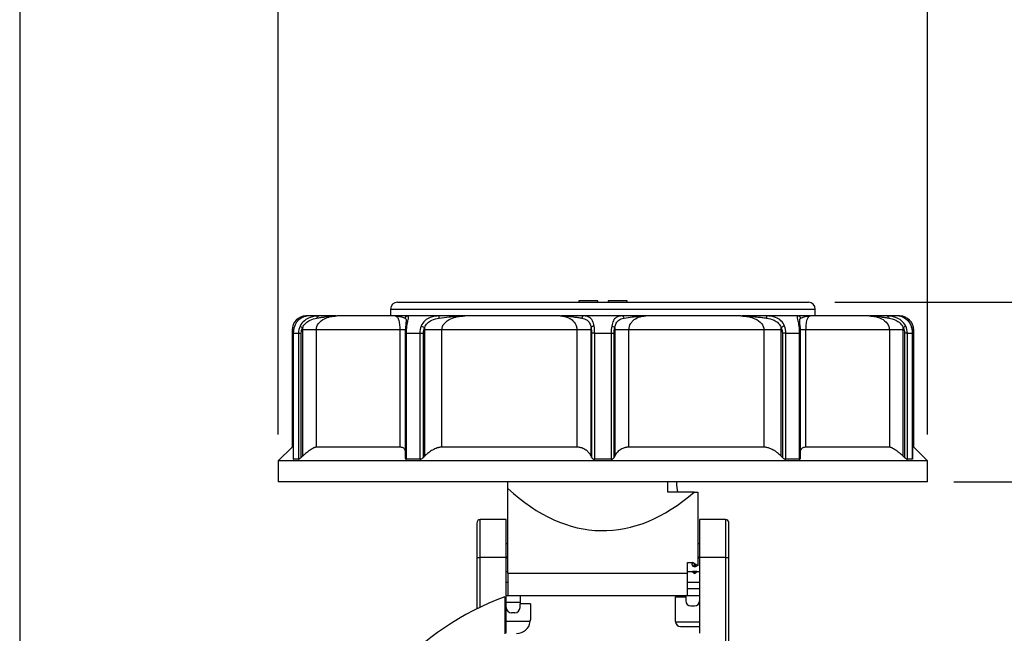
# Model space of a CAD drawing. Header units: inches. Extents: x 0 to 33, y 0 to 25.5.
# Tile 3 of 16: x 0 to 5.6, y 15.6 to 19.1. Entities that reach past the tile are written whole.
import ezdxf

# ---------------------------------------------------------------- set-up
doc = ezdxf.new("R2010")
doc.units = ezdxf.units.IN
doc.header["$LTSCALE"] = 3
doc.header["$MEASUREMENT"] = 0
doc.linetypes.add('SLD-Solid', pattern=[0])
doc.layers.add('DIMENSIONS', color=140, linetype='SLD-Solid', lineweight=25)
doc.layers.add('SLD-DEFPOINTS', color=7, linetype='Continuous')
doc.styles.add('SLDTEXTSTYLE0', font='GOTHIC.TTF', dxfattribs={"width": 0.913})
doc.dimstyles.new('SLDDIMSTYLE1', dxfattribs={"dimtxt": 0.375, "dimasz": 0.45, "dimexe": 0, "dimexo": 0.0625, "dimgap": 0.09375, "dimtad": 0, "dimtih": 1, "dimtoh": 1, "dimrnd": 1e-09, "dimzin": 4, "dimdsep": 46, "dimtxsty": 'SLDTEXTSTYLE0', "dimsah": 1, "dimcen": 0.09, "dimadec": 0, "dimazin": 1, "dimtfac": 1, "dimtofl": 0, "dimtmove": 0, "dimatfit": 3, "dimfxl": 0, "dimfrac": 2, "dimtolj": 1, "dimtzin": 12, "dimarcsym": 0})
doc.dimstyles.new('SLDDIMSTYLE2', dxfattribs={"dimtxt": 0.375, "dimasz": 0.45, "dimexe": 0, "dimexo": 0.0625, "dimgap": 0.09375, "dimtad": 0, "dimtih": 1, "dimtoh": 1, "dimrnd": 1e-09, "dimzin": 12, "dimdsep": 46, "dimtxsty": 'SLDTEXTSTYLE0', "dimsah": 1, "dimcen": 0.09, "dimadec": 0, "dimazin": 3, "dimtfac": 1, "dimtofl": 0, "dimtmove": 0, "dimatfit": 3, "dimfxl": 0, "dimfrac": 2, "dimtolj": 1, "dimtzin": 12, "dimarcsym": 0})

# ---------------------------------------------------------------- blocks, each defined once
blk = doc.blocks.new('Block2')
at = {"color": 7, "linetype": 'SLD-Solid', "lineweight": 18}
blk.add_line((0.0003, 0.0003), (0.0003, 25.5003), dxfattribs=at)
blk = doc.blocks.new('_D_1')
at = {"layer": 'DIMENSIONS'}
for p, q in [((1.4743, 16.7283), (1.4743, 20.9521)), ((5.175, 16.7283), (5.175, 20.9521)), ((1.4743, 20.5771), (2.4809, 20.5771)), ((2.8398, 20.5771), (2.7255, 20.5771)), ((2.7255, 20.5771), (2.7255, 19.9818)), ((3.8095, 20.5771), (3.9238, 20.5771)), ((3.9238, 20.5771), (3.9238, 19.9818)), ((5.175, 20.5771), (4.1684, 20.5771)), ((2.7255, 19.9818), (2.8398, 19.9818)), ((3.9238, 19.9818), (3.8095, 19.9818))]:
    blk.add_line(p, q, dxfattribs=at)
for points in [[(1.4743, 20.5771), (1.9243, 20.4871), (1.9243, 20.6671)], [(5.175, 20.5771), (4.725, 20.6671), (4.725, 20.4871)]]:
    blk.add_solid(points, dxfattribs=at)
at = {"layer": 'DIMENSIONS', "char_height": 0.375, "attachment_point": 1, "style": 'SLDTEXTSTYLE0'}
for s, insert in [('%%c', (2.557, 21.1322)), ('3.70', (3.1225, 21.1322)), ('94.0', (2.8398, 20.4608))]:
    blk.add_mtext(s, dxfattribs=dict(at, insert=insert))
blk = doc.blocks.new('_D_2')
at = {"layer": 'DIMENSIONS'}
for p, q in [((7.2793, 18.385), (6.5293, 18.385)), ((6.5293, 18.385), (6.5293, 17.4838)), ((7.8747, 18.3821), (7.7605, 18.3821)), ((7.7605, 18.3821), (7.7605, 17.7868)), ((8.8445, 18.3821), (8.9588, 18.3821)), ((8.9588, 18.3821), (8.9588, 17.7868)), ((7.7605, 17.7868), (7.8747, 17.7868)), ((8.9588, 17.7868), (8.8445, 17.7868)), ((4.6459, 17.4838), (6.9043, 17.4838)), ((6.5293, 17.4838), (6.5293, 16.4602)), ((5.325, 16.4602), (6.9043, 16.4602))]:
    blk.add_line(p, q, dxfattribs=at)
for points in [[(6.5293, 17.4838), (6.4393, 17.0338), (6.6193, 17.0338)], [(6.5293, 16.4602), (6.6193, 16.9102), (6.4393, 16.9102)]]:
    blk.add_solid(points, dxfattribs=at)
at = {"layer": 'DIMENSIONS', "char_height": 0.375, "attachment_point": 1, "style": 'SLDTEXTSTYLE0'}
for s, insert in [('1.02', (7.8747, 18.9373)), ('26.0', (7.8747, 18.2658))]:
    blk.add_mtext(s, dxfattribs=dict(at, insert=insert))

msp = doc.modelspace()

# ---------------------------------------------------------------- linework, layer by layer
at = {"color": 7, "linetype": 'SLD-Solid'}
msp.add_line((0.0003, 25.5003), (0.0003, 0.0003), dxfattribs=at)
for p, q in [((2.1534, 17.4838), (3.3246, 17.4838)), ((3.1869, 17.4917), (3.1869, 17.4838)), ((3.2951, 17.4917), (3.1869, 17.4917)), ((3.2951, 17.4838), (3.2951, 17.4917)), ((3.3246, 17.4838), (4.4959, 17.4838)), ((3.3542, 17.4917), (3.3542, 17.4838)), ((3.4624, 17.4917), (3.3542, 17.4917)), ((3.4624, 17.4838), (3.4624, 17.4917)), ((1.637, 17.4051), (1.6317, 17.4043)), ((1.637, 17.4051), (1.6317, 17.4051)), ((1.7052, 17.4051), (1.637, 17.4051)), ((2.1423, 17.4051), (1.8069, 17.4051)), ((2.114, 17.4445), (2.114, 17.4051)), ((2.114, 17.4445), (3.3246, 17.4445)), ((2.1423, 17.4051), (2.148, 17.4021)), ((2.1545, 17.4051), (2.1473, 17.4038)), ((2.3921, 17.4051), (2.2134, 17.4051)), ((3.0803, 17.4051), (2.5377, 17.4051)), ((3.4351, 17.4051), (3.2142, 17.4051)), ((3.3246, 17.4445), (4.5353, 17.4445)), ((4.1116, 17.4051), (3.569, 17.4051)), ((4.4359, 17.4051), (4.2572, 17.4051)), ((4.8423, 17.4051), (4.507, 17.4051)), ((4.5353, 17.4051), (4.5353, 17.4445)), ((5.0123, 17.4051), (4.944, 17.4051)), ((5.0176, 17.4051), (5.0123, 17.4051)), ((4.4473, 17.3667), (4.4466, 17.3726)), ((1.553, 17.3263), (1.553, 16.6571)), ((1.5655, 17.3263), (1.553, 17.3263)), ((1.5595, 17.3067), (1.5595, 16.5881)), ((1.5603, 17.3067), (1.5892, 17.3067)), ((1.5603, 16.5882), (1.5603, 17.3067)), ((1.5892, 17.3067), (1.5892, 16.5882)), ((1.6054, 16.599), (1.6054, 17.3067)), ((1.6127, 17.3263), (1.6127, 16.6055)), ((2.167, 17.3263), (1.6914, 17.3263)), ((1.6914, 16.6571), (1.6914, 17.3263)), ((2.167, 17.3263), (2.167, 16.6571)), ((2.1975, 17.3067), (2.1975, 16.5959)), ((2.2052, 17.3067), (2.281, 17.3067)), ((2.2052, 16.5882), (2.2052, 17.3067)), ((2.281, 17.3067), (2.281, 16.5882)), ((2.3018, 16.599), (2.3018, 17.3067)), ((2.3082, 17.3263), (2.3082, 16.6055)), ((3.1764, 17.3263), (2.4069, 17.3263)), ((2.4069, 16.6571), (2.4069, 17.3263)), ((3.1764, 17.3263), (3.1764, 16.6571)), ((3.2573, 16.6055), (3.2573, 17.3263)), ((3.2605, 17.3067), (3.2605, 16.599)), ((3.2778, 16.5882), (3.2778, 17.3067)), ((3.2778, 17.3067), (3.3715, 17.3067)), ((3.3715, 17.3067), (3.3715, 16.5882)), ((3.3888, 16.599), (3.3888, 17.3067)), ((3.3919, 17.3263), (3.3919, 16.6055)), ((3.4729, 16.6571), (3.4729, 17.3263)), ((4.2424, 17.3263), (3.4729, 17.3263)), ((4.2424, 17.3263), (4.2424, 16.6571)), ((4.3411, 16.6055), (4.3411, 17.3263)), ((4.3475, 17.3067), (4.3475, 16.599)), ((4.3682, 17.3067), (4.444, 17.3067)), ((4.3682, 16.5882), (4.3682, 17.3067)), ((4.444, 17.3067), (4.444, 16.5882)), ((4.4518, 16.5959), (4.4518, 17.3067)), ((4.4823, 16.6571), (4.4823, 17.3263)), ((4.9579, 17.3263), (4.4823, 17.3263)), ((4.9579, 17.3263), (4.9579, 16.6571)), ((5.0366, 16.6055), (5.0366, 17.3263)), ((5.0439, 17.3067), (5.0439, 16.599)), ((5.0601, 17.3067), (5.089, 17.3067)), ((5.0601, 16.5882), (5.0601, 17.3067)), ((5.0963, 17.3263), (5.0856, 17.3263)), ((5.089, 17.3067), (5.089, 16.5882)), ((5.0898, 16.5881), (5.0898, 17.3067)), ((5.0963, 16.6571), (5.0963, 17.3263)), ((1.553, 16.6571), (1.4743, 16.5783)), ((1.5595, 16.6571), (1.553, 16.6571)), ((2.167, 16.6571), (1.6914, 16.6571)), ((3.1764, 16.6571), (2.4069, 16.6571)), ((4.2424, 16.6571), (3.4729, 16.6571)), ((4.9579, 16.6571), (4.4823, 16.6571)), ((5.0963, 16.6571), (5.0898, 16.6571)), ((5.175, 16.5783), (5.0963, 16.6571)), ((1.4743, 16.5783), (1.4743, 16.4602)), ((5.175, 16.5783), (1.4743, 16.5783)), ((1.5892, 16.5882), (1.5603, 16.5882)), ((2.281, 16.5882), (2.2052, 16.5882)), ((3.3715, 16.5882), (3.2778, 16.5882)), ((4.444, 16.5882), (4.3682, 16.5882)), ((5.089, 16.5882), (5.0601, 16.5882)), ((5.175, 16.4602), (5.175, 16.5783)), ((5.175, 16.4602), (1.4743, 16.4602)), ((2.7833, 16.4208), (2.7833, 16.4602)), ((3.694, 16.4011), (3.694, 16.4602)), ((3.745, 16.4602), (3.745, 16.4405)), ((2.7833, 15.9392), (2.7833, 16.4208)), ((3.8441, 16.4011), (3.694, 16.4011)), ((3.745, 16.4405), (3.7502, 16.4011)), ((3.8441, 16.4011), (3.866, 16.4011)), ((3.866, 16.4011), (3.866, 15.9796)), ((2.6061, 16.224), (2.6061, 16.0271)), ((2.7735, 16.2437), (2.6258, 16.2437)), ((2.6258, 16.0271), (2.6258, 16.2437)), ((2.7735, 16.0271), (2.7735, 16.2437)), ((4.0235, 16.2437), (3.8758, 16.2437)), ((3.8758, 16.2437), (3.8758, 16.0271)), ((4.0235, 16.2437), (4.0235, 16.0271)), ((4.0432, 16.0271), (4.0432, 16.224)), ((2.7833, 16.1059), (2.7735, 16.1059)), ((3.8758, 16.1059), (3.866, 16.1059)), ((2.6061, 16.0271), (2.6258, 16.0271)), ((2.6061, 16.0271), (2.6061, 15.7348)), ((2.7735, 16.0271), (2.6258, 16.0271)), ((2.6258, 15.7445), (2.6258, 16.0271)), ((2.7735, 16.0311), (2.7833, 16.0311)), ((2.7735, 15.5953), (2.7735, 16.0271)), ((2.7833, 16.0232), (2.7735, 16.0232)), ((3.8069, 15.999), (3.8345, 15.999)), ((3.8069, 15.9392), (3.8069, 15.999)), ((3.866, 15.9796), (3.8345, 15.999)), ((3.866, 16.0311), (3.8758, 16.0311)), ((3.8758, 16.0232), (3.866, 16.0232)), ((4.0235, 16.0271), (3.8758, 16.0271)), ((3.8758, 16.0271), (3.8758, 15.5953)), ((4.0235, 16.0271), (4.0432, 16.0271)), ((4.0235, 16.0271), (4.0235, 15.5223)), ((4.0432, 15.5108), (4.0432, 16.0271)), ((2.7735, 15.9484), (2.7833, 15.9484)), ((3.8069, 15.9484), (3.834, 15.9484)), ((3.8339, 15.9484), (3.8428, 15.9395)), ((3.848, 15.9395), (3.8428, 15.9395)), ((3.848, 15.9819), (3.848, 15.9788)), ((3.848, 15.9788), (3.848, 15.9749)), ((3.8533, 15.9395), (3.848, 15.9395)), ((3.8533, 15.9395), (3.8621, 15.9484)), ((3.8621, 15.9484), (3.8758, 15.9484)), ((2.7735, 15.8874), (2.7833, 15.8874)), ((2.7833, 15.9392), (3.8069, 15.9392)), ((2.7833, 15.9392), (2.7833, 15.8106)), ((3.8069, 15.8106), (3.8069, 15.9392)), ((3.8069, 15.8874), (3.8758, 15.8874)), ((3.8069, 15.85), (3.8758, 15.85)), ((2.7652, 15.8037), (2.7652, 15.5917)), ((2.7735, 15.8106), (2.7833, 15.8106)), ((2.8522, 15.7712), (2.7735, 15.7712)), ((2.7833, 15.8106), (3.8069, 15.8106)), ((2.8522, 15.8106), (2.8522, 15.7634)), ((3.738, 15.663), (3.738, 15.8027)), ((3.738, 15.8027), (3.7971, 15.8027)), ((3.7971, 15.8027), (3.7971, 15.8106)), ((3.7971, 15.8027), (3.7971, 15.7811)), ((3.8069, 15.8106), (3.8758, 15.8106)), ((2.8522, 15.7417), (2.8522, 15.7634)), ((2.9113, 15.7634), (2.8522, 15.7634)), ((2.9113, 15.7634), (2.9113, 15.6728)), ((3.8266, 15.7515), (3.8463, 15.7515)), ((2.9105, 15.662), (2.7735, 15.662)), ((2.8227, 15.7122), (2.803, 15.7122)), ((3.7381, 15.6613), (3.8758, 15.6613)), ((3.7676, 15.6334), (3.8758, 15.6334))]:
    msp.add_line(p, q)
at = {"flags": 128}
for points in [[(3.848, 15.9878), (3.846, 15.9875), (3.8443, 15.9865), (3.8432, 15.985), (3.8428, 15.9833), (3.8432, 15.9816), (3.8443, 15.9801), (3.846, 15.9791), (3.848, 15.9788)], [(3.848, 15.9788), (3.85, 15.9791), (3.8517, 15.9801), (3.8529, 15.9816), (3.8533, 15.9833), (3.8529, 15.985), (3.8517, 15.9865), (3.85, 15.9875), (3.848, 15.9878)]]:
    msp.add_lwpolyline(points, dxfattribs=at)
for centre, radius, start, end in [((2.1534, 17.4445), 0.0394, 90, 180), ((4.4959, 17.4445), 0.0394, 0, 90), ((1.6317, 17.3263), 0.0787, 90, 180), ((5.0176, 17.3263), 0.0787, 0, 90), ((2.6258, 16.224), 0.0197, 90, 180), ((4.0235, 16.224), 0.0197, 0, 90), ((3.8498, 15.9464), 0.00984, 225, 259.8721), ((3.8463, 15.9464), 0.00984, 280.1279, 315), ((3.3246, 14.2949), 1.6093, 110.3434, 220.0298), ((3.8266, 15.7811), 0.0295, 180, 270), ((3.8463, 15.7811), 0.0295, 270, 0), ((2.803, 15.7417), 0.0295, 180, 270), ((2.8227, 15.7417), 0.0295, 270, 0), ((2.8325, 15.6728), 0.0787, 270, 352.1311), ((2.8325, 15.6728), 0.0787, 352.1311, 0), ((3.7676, 15.663), 0.0295, 180, 183.2764), ((3.7676, 15.663), 0.0295, 183.2764, 270)]:
    msp.add_arc(centre, radius, start, end)
msp.add_ellipse((3.3246, 19.3943), major_axis=(0, 3.2136), ratio=0.4441, start_param=2.752542, end_param=3.514162)
for points, knots in [([(1.5677, 17.3474), (1.5724, 17.3594), (1.5855, 17.3807), (1.6136, 17.4022), (1.6301, 17.4051), (1.637, 17.4051)], [-0.287367, -0.287367, -0.287367, -0.287367, -0.2052621, -0.1231573, 0, 0, 0, 0]), ([(1.7052, 17.4051), (1.6903, 17.4051), (1.6615, 17.4022), (1.6217, 17.3806), (1.6046, 17.3594), (1.5988, 17.3474)], [0, 0, 0, 0, 0.123063, 0.205105, 0.287147, 0.287147, 0.287147, 0.287147]), ([(1.6914, 17.3263), (1.6914, 17.3391), (1.7006, 17.3647), (1.7413, 17.3968), (1.782, 17.4051), (1.8069, 17.4051)], [-3.8643299, -3.8643299, -3.8643299, -3.8643299, -3.6454675, -3.4266052, -3.0983116, -3.0983116, -3.0983116, -3.0983116]), ([(1.6944, 17.3931), (1.702, 17.3942), (1.7169, 17.3967), (1.7541, 17.4027), (1.784, 17.4051), (1.8066, 17.4051), (1.8068, 17.4051), (1.8069, 17.4051)], [-0.0016885, -0.0016885, -0.0016885, -0.0016885, 0.0733065, 0.1483014, 0.3732861, 0.3732861, 0.3749746, 0.3749746, 0.3749746, 0.3749746]), ([(1.6944, 17.3931), (1.6952, 17.3961), (1.6981, 17.4024), (1.7026, 17.4051), (1.7052, 17.4051)], [0, 0, 0, 0, 0.428571, 1, 1, 1, 1]), ([(1.803, 17.4051), (1.7869, 17.4051), (1.7572, 17.4051), (1.7216, 17.4051), (1.7052, 17.4051)], [0, 0, 0, 0, 0.54134, 1, 1, 1, 1]), ([(2.1423, 17.4051), (2.1424, 17.4051), (2.1425, 17.4051), (2.1504, 17.4051), (2.1624, 17.4039), (2.1813, 17.3993), (2.1913, 17.3954), (2.1962, 17.3931)], [-0.3766637, -0.3766637, -0.3766637, -0.3766637, -0.3749763, -0.3749763, -0.2249858, -0.1499905, 0, 0, 0, 0]), ([(2.2134, 17.4051), (2.2054, 17.4051), (2.1938, 17.4051), (2.1688, 17.4051), (2.1554, 17.4051), (2.1423, 17.4051)], [0, 0, 0, 0, 0.5, 0.5, 1, 1, 1, 1]), ([(2.148, 17.4021), (2.1493, 17.4016), (2.1536, 17.4), (2.1586, 17.3893), (2.1629, 17.3735), (2.1652, 17.3594), (2.1667, 17.3435), (2.1669, 17.3319), (2.167, 17.3263)], [0, 0, 0, 0, 0.142833, 0.466504, 0.616308, 0.751941, 0.88009, 1, 1, 1, 1]), ([(2.2134, 17.4051), (2.2102, 17.4051), (2.203, 17.4031), (2.1978, 17.3971), (2.1962, 17.3931)], [0, 0, 0, 0, 0.428571, 1, 1, 1, 1]), ([(2.2078, 17.3474), (2.2094, 17.3594), (2.2136, 17.3807), (2.2191, 17.4022), (2.2172, 17.4051), (2.2134, 17.4051)], [-0.2873707, -0.2873707, -0.2873707, -0.2873707, -0.2052648, -0.1231589, 0, 0, 0, 0]), ([(2.3921, 17.4051), (2.3748, 17.4051), (2.3447, 17.4022), (2.3084, 17.3806), (2.2939, 17.3594), (2.289, 17.3474)], [0, 0, 0, 0, 0.123063, 0.205105, 0.287147, 0.287147, 0.287147, 0.287147]), ([(2.3918, 17.3931), (2.3919, 17.3961), (2.3919, 17.4024), (2.392, 17.4051), (2.3921, 17.4051)], [0, 0, 0, 0, 0.428571, 1, 1, 1, 1]), ([(2.3918, 17.3931), (2.41, 17.3954), (2.4383, 17.3993), (2.4874, 17.4039), (2.5171, 17.4051), (2.5372, 17.4051), (2.5374, 17.4051), (2.5377, 17.4051)], [-0.0016883, -0.0016883, -0.0016883, -0.0016883, 0.1483016, 0.2232966, 0.3732865, 0.3732865, 0.3749748, 0.3749748, 0.3749748, 0.3749748]), ([(2.5377, 17.4051), (2.5137, 17.4051), (2.4898, 17.4051), (2.4413, 17.4051), (2.4168, 17.4051), (2.3921, 17.4051)], [0, 0, 0, 0, 0.5, 0.5, 1, 1, 1, 1]), ([(2.4069, 17.3263), (2.4069, 17.3391), (2.4171, 17.3647), (2.4629, 17.3968), (2.5091, 17.4051), (2.5377, 17.4051)], [-3.8643166, -3.8643166, -3.8643166, -3.8643166, -3.6454557, -3.4265947, -3.0983033, -3.0983033, -3.0983033, -3.0983033]), ([(3.0803, 17.4051), (3.098, 17.4051), (3.1254, 17.3996), (3.1582, 17.3774), (3.1737, 17.3521), (3.1764, 17.3327), (3.1764, 17.3263)], [0, 0, 0, 0, 0.2735738, 0.4377181, 0.6565771, 0.7660066, 0.7660066, 0.7660066, 0.7660066]), ([(3.0803, 17.4051), (3.0805, 17.4051), (3.0807, 17.4051), (3.1065, 17.4051), (3.1412, 17.4027), (3.1817, 17.3967), (3.1966, 17.3942), (3.2037, 17.3931)], [-0.3766634, -0.3766634, -0.3766634, -0.3766634, -0.3749755, -0.3749755, -0.1499902, -0.0749951, 0, 0, 0, 0]), ([(3.2142, 17.4051), (3.1901, 17.4051), (3.1484, 17.4051), (3.1037, 17.4051), (3.0849, 17.4051)], [0, 0, 0, 0, 0.579214, 1, 1, 1, 1]), ([(3.2142, 17.4051), (3.2123, 17.4051), (3.2079, 17.4031), (3.2047, 17.3971), (3.2037, 17.3931)], [0, 0, 0, 0, 0.428571, 1, 1, 1, 1]), ([(3.2745, 17.3474), (3.2724, 17.3594), (3.266, 17.3807), (3.2469, 17.4022), (3.2273, 17.4051), (3.2142, 17.4051)], [-0.2873707, -0.2873707, -0.2873707, -0.2873707, -0.2052648, -0.1231589, 0, 0, 0, 0]), ([(3.4351, 17.4051), (3.422, 17.4051), (3.4023, 17.4022), (3.3833, 17.3806), (3.3769, 17.3594), (3.3748, 17.3474)], [0, 0, 0, 0, 0.123063, 0.205105, 0.287147, 0.287147, 0.287147, 0.287147]), ([(3.4456, 17.3931), (3.4448, 17.3961), (3.4421, 17.4024), (3.4376, 17.4051), (3.4351, 17.4051)], [0, 0, 0, 0, 0.428571, 1, 1, 1, 1]), ([(3.569, 17.4051), (3.546, 17.4051), (3.523, 17.4051), (3.4776, 17.4051), (3.4553, 17.4051), (3.4351, 17.4051)], [0, 0, 0, 0, 0.5, 0.5, 1, 1, 1, 1]), ([(3.4456, 17.3931), (3.4598, 17.3954), (3.4835, 17.3993), (3.5255, 17.4039), (3.5513, 17.4051), (3.5686, 17.4051), (3.5688, 17.4051), (3.569, 17.4051)], [-0.0016885, -0.0016885, -0.0016885, -0.0016885, 0.1483014, 0.2232963, 0.3732861, 0.3732861, 0.3749746, 0.3749746, 0.3749746, 0.3749746]), ([(3.4729, 17.3263), (3.4729, 17.3391), (3.4784, 17.3582), (3.5068, 17.3937), (3.5407, 17.4051), (3.569, 17.4051)], [-3.8643301, -3.8643301, -3.8643301, -3.8643301, -3.6454677, -3.5360365, -3.0983117, -3.0983117, -3.0983117, -3.0983117]), ([(4.1116, 17.4051), (4.1402, 17.4051), (4.1864, 17.3968), (4.2322, 17.3647), (4.2424, 17.3391), (4.2424, 17.3263)], [0, 0, 0, 0, 0.3282878, 0.5471463, 0.7660048, 0.7660048, 0.7660048, 0.7660048]), ([(4.1116, 17.4051), (4.1119, 17.4051), (4.1121, 17.4051), (4.142, 17.4051), (4.1819, 17.4027), (4.2299, 17.3967), (4.2484, 17.3942), (4.2574, 17.3931)], [-0.3766641, -0.3766641, -0.3766641, -0.3766641, -0.3749772, -0.3749772, -0.1499909, -0.0749954, 0, 0, 0, 0]), ([(4.2572, 17.4051), (4.2297, 17.4051), (4.1823, 17.4051), (4.1362, 17.4051), (4.1169, 17.4051)], [0, 0, 0, 0, 0.581116, 1, 1, 1, 1]), ([(4.3603, 17.3474), (4.3554, 17.3594), (4.3409, 17.3807), (4.3044, 17.4022), (4.2745, 17.4051), (4.2572, 17.4051)], [-0.2873707, -0.2873707, -0.2873707, -0.2873707, -0.2052648, -0.1231589, 0, 0, 0, 0]), ([(4.2572, 17.4051), (4.2573, 17.4051), (4.2574, 17.4031), (4.2574, 17.3971), (4.2574, 17.3931)], [0, 0, 0, 0, 0.428571, 1, 1, 1, 1]), ([(4.4359, 17.4051), (4.4321, 17.4051), (4.4302, 17.4022), (4.4358, 17.3806), (4.4399, 17.3594), (4.4415, 17.3474)], [0, 0, 0, 0, 0.123063, 0.205105, 0.287147, 0.287147, 0.287147, 0.287147]), ([(4.4531, 17.3931), (4.4519, 17.3961), (4.4473, 17.4024), (4.4401, 17.4051), (4.4359, 17.4051)], [0, 0, 0, 0, 0.428571, 1, 1, 1, 1]), ([(4.507, 17.4051), (4.4938, 17.4051), (4.4804, 17.4051), (4.4555, 17.4051), (4.4438, 17.4051), (4.4359, 17.4051)], [0, 0, 0, 0, 0.5, 0.5, 1, 1, 1, 1]), ([(4.4531, 17.3931), (4.4555, 17.3942), (4.4613, 17.3967), (4.4788, 17.4027), (4.4949, 17.4051), (4.5068, 17.4051), (4.5069, 17.4051), (4.507, 17.4051)], [-0.0016883, -0.0016883, -0.0016883, -0.0016883, 0.0733066, 0.1483016, 0.3732864, 0.3732864, 0.3749748, 0.3749748, 0.3749748, 0.3749748]), ([(4.4823, 17.3263), (4.4823, 17.3391), (4.484, 17.3647), (4.4922, 17.3968), (4.5012, 17.4051), (4.507, 17.4051)], [-3.8643172, -3.8643172, -3.8643172, -3.8643172, -3.6454562, -3.4265951, -3.0983036, -3.0983036, -3.0983036, -3.0983036]), ([(4.8423, 17.4051), (4.8673, 17.4051), (4.908, 17.3968), (4.9487, 17.3647), (4.9579, 17.3391), (4.9579, 17.3263)], [0, 0, 0, 0, 0.328289, 0.5471483, 0.7660077, 0.7660077, 0.7660077, 0.7660077]), ([(4.8423, 17.4051), (4.8425, 17.4051), (4.8427, 17.4051), (4.8653, 17.4051), (4.8952, 17.4027), (4.9324, 17.3967), (4.9473, 17.3942), (4.9549, 17.3931)], [-0.3766634, -0.3766634, -0.3766634, -0.3766634, -0.3749754, -0.3749754, -0.1499901, -0.0749951, 0, 0, 0, 0]), ([(4.944, 17.4051), (4.9236, 17.4051), (4.8885, 17.4051), (4.8587, 17.4051), (4.8463, 17.4051)], [0, 0, 0, 0, 0.583802, 1, 1, 1, 1]), ([(4.944, 17.4051), (4.946, 17.4051), (4.9506, 17.4031), (4.9539, 17.3971), (4.9549, 17.3931)], [0, 0, 0, 0, 0.428571, 1, 1, 1, 1]), ([(5.0505, 17.3474), (5.0447, 17.3594), (5.0275, 17.3807), (4.9877, 17.4022), (4.959, 17.4051), (4.944, 17.4051)], [-0.2873707, -0.2873707, -0.2873707, -0.2873707, -0.2052648, -0.1231589, 0, 0, 0, 0]), ([(5.0123, 17.4051), (5.0215, 17.4051), (5.0478, 17.3993), (5.0746, 17.3654), (5.0816, 17.3474)], [0, 0, 0, 0, 0.164084, 0.287147, 0.287147, 0.287147, 0.287147]), ([(1.5664, 17.3453), (1.5644, 17.3391), (1.5605, 17.3267), (1.5599, 17.3133), (1.5596, 17.3067)], [0, 0, 0, 0, 0.499917, 1, 1, 1, 1]), ([(1.5677, 17.3474), (1.5671, 17.347), (1.5663, 17.3465), (1.5665, 17.3455), (1.5666, 17.3452)], [0, 0, 0, 0, 0.688309, 1, 1, 1, 1]), ([(1.5988, 17.3474), (1.5998, 17.3466), (1.6039, 17.3442), (1.6104, 17.3408), (1.6132, 17.3393)], [0, 0, 0, 0, 0.571429, 1, 1, 1, 1]), ([(1.6132, 17.3393), (1.6174, 17.3489), (1.6297, 17.3663), (1.6594, 17.3859), (1.682, 17.3912), (1.6944, 17.3931)], [0, 0, 0, 0, 0.082042, 0.164084, 0.287147, 0.287147, 0.287147, 0.287147]), ([(2.1962, 17.3931), (2.1981, 17.3917), (2.2021, 17.3889), (2.2034, 17.3808), (2.2024, 17.371), (2.202, 17.367)], [0, 0, 0, 0, 0.367602, 0.737254, 1, 1, 1, 1]), ([(2.1996, 17.3427), (2.1991, 17.3369), (2.1981, 17.3254), (2.1979, 17.3129), (2.1979, 17.3067)], [0, 0, 0, 0, 0.500073, 1, 1, 1, 1]), ([(2.2027, 17.3726), (2.2023, 17.369), (2.2014, 17.3615), (2.2002, 17.3491), (2.1996, 17.3427)], [0, 0, 0, 0, 0.482846, 1, 1, 1, 1]), ([(2.2078, 17.3474), (2.2063, 17.347), (2.2034, 17.3462), (2.2007, 17.3445), (2.2, 17.3432), (2.1998, 17.3426)], [0, 0, 0, 0, 0.37828, 0.756214, 1, 1, 1, 1]), ([(2.289, 17.3474), (2.2923, 17.3466), (2.2993, 17.3442), (2.3061, 17.3408), (2.3087, 17.3393)], [0, 0, 0, 0, 0.571429, 1, 1, 1, 1]), ([(2.3087, 17.3393), (2.3124, 17.3489), (2.3234, 17.3663), (2.3521, 17.3859), (2.377, 17.3912), (2.3918, 17.3931)], [0, 0, 0, 0, 0.082042, 0.164084, 0.287147, 0.287147, 0.287147, 0.287147]), ([(3.2037, 17.3931), (3.2154, 17.3912), (3.2329, 17.3859), (3.2497, 17.3664), (3.2553, 17.3489), (3.2571, 17.3393)], [-0.2873707, -0.2873707, -0.2873707, -0.2873707, -0.1642118, -0.0821059, 0, 0, 0, 0]), ([(3.2745, 17.3474), (3.2713, 17.3468), (3.2639, 17.3447), (3.2587, 17.3412), (3.2571, 17.3393)], [0, 0, 0, 0, 0.428571, 1, 1, 1, 1]), ([(3.3748, 17.3474), (3.3791, 17.3466), (3.3864, 17.3442), (3.391, 17.3408), (3.3922, 17.3393)], [0, 0, 0, 0, 0.571429, 1, 1, 1, 1]), ([(3.3922, 17.3393), (3.394, 17.3489), (3.3995, 17.3663), (3.4163, 17.3859), (3.4339, 17.3912), (3.4456, 17.3931)], [0, 0, 0, 0, 0.082042, 0.164084, 0.287147, 0.287147, 0.287147, 0.287147]), ([(4.2574, 17.3931), (4.2723, 17.3912), (4.297, 17.3859), (4.3258, 17.3664), (4.3369, 17.3489), (4.3406, 17.3393)], [-0.2873707, -0.2873707, -0.2873707, -0.2873707, -0.1642118, -0.0821059, 0, 0, 0, 0]), ([(4.3603, 17.3474), (4.3578, 17.3468), (4.3511, 17.3447), (4.344, 17.3412), (4.3406, 17.3393)], [0, 0, 0, 0, 0.428571, 1, 1, 1, 1]), ([(4.4415, 17.3474), (4.4451, 17.3466), (4.4499, 17.3442), (4.4504, 17.3408), (4.4499, 17.3393)], [0, 0, 0, 0, 0.571429, 1, 1, 1, 1]), ([(4.4473, 17.3669), (4.4467, 17.3712), (4.446, 17.3774), (4.4467, 17.3803), (4.4469, 17.3812)], [0, 0, 0, 0, 0.7011831, 1, 1, 1, 1]), ([(4.4497, 17.3427), (4.4491, 17.3491), (4.4479, 17.3615), (4.447, 17.369), (4.4466, 17.3726)], [0, 0, 0, 0, 0.517137, 1, 1, 1, 1]), ([(4.4469, 17.3812), (4.4471, 17.3837), (4.4475, 17.3898), (4.451, 17.3919), (4.4531, 17.3931)], [0, 0, 0, 0, 0.412627, 1, 1, 1, 1]), ([(4.4514, 17.3067), (4.4514, 17.3129), (4.4512, 17.3254), (4.4502, 17.3369), (4.4497, 17.3427)], [0, 0, 0, 0, 0.4999265, 1, 1, 1, 1]), ([(4.9549, 17.3931), (4.9673, 17.3912), (4.9898, 17.3859), (5.0195, 17.3664), (5.0319, 17.3489), (5.0361, 17.3393)], [-0.2873707, -0.2873707, -0.2873707, -0.2873707, -0.1642118, -0.0821059, 0, 0, 0, 0]), ([(5.0505, 17.3474), (5.0497, 17.3468), (5.0462, 17.3447), (5.0399, 17.3412), (5.0361, 17.3393)], [0, 0, 0, 0, 0.428571, 1, 1, 1, 1]), ([(5.0816, 17.3474), (5.0822, 17.347), (5.083, 17.3465), (5.0828, 17.3455), (5.0827, 17.3452)], [0, 0, 0, 0, 0.688059, 1, 1, 1, 1]), ([(5.0897, 17.3067), (5.0894, 17.3133), (5.0888, 17.3267), (5.0849, 17.3391), (5.0829, 17.3453)], [0, 0, 0, 0, 0.500083, 1, 1, 1, 1]), ([(1.5603, 17.3067), (1.5598, 17.3067), (1.5592, 17.3067), (1.5595, 17.3067), (1.5595, 17.3067)], [0, 0, 0, 0, 0.960551, 1, 1, 1, 1]), ([(1.5892, 17.3067), (1.5903, 17.3067), (1.5943, 17.3067), (1.6013, 17.3067), (1.6054, 17.3067)], [0, 0, 0, 0, 0.428571, 1, 1, 1, 1]), ([(1.6914, 17.3263), (1.6848, 17.3263), (1.6738, 17.3263), (1.6463, 17.3263), (1.6298, 17.3263), (1.6127, 17.3263)], [0, 0, 0, 0, 0.5, 0.5, 1, 1, 1, 1]), ([(2.2004, 17.3263), (2.2006, 17.3263), (2.2016, 17.3263), (2.1964, 17.3263), (2.1854, 17.3263), (2.1731, 17.3263), (2.167, 17.3263)], [0, 0, 0, 0, 0.0821681, 0.3881121, 0.694056, 1, 1, 1, 1]), ([(2.2052, 17.3067), (2.2024, 17.3067), (2.2001, 17.3067), (2.1975, 17.3067), (2.1972, 17.3067), (2.1979, 17.3067)], [0, 0, 0, 0, 0.5, 0.5, 1, 1, 1, 1]), ([(2.281, 17.3067), (2.2836, 17.3067), (2.2906, 17.3067), (2.2981, 17.3067), (2.3018, 17.3067)], [0, 0, 0, 0, 0.428571, 1, 1, 1, 1]), ([(2.4069, 17.3263), (2.3922, 17.3263), (2.375, 17.3263), (2.3406, 17.3263), (2.3233, 17.3263), (2.3082, 17.3263)], [0, 0, 0, 0, 0.5, 0.5, 1, 1, 1, 1]), ([(3.2573, 17.3263), (3.2501, 17.3263), (3.2386, 17.3263), (3.2103, 17.3263), (3.1936, 17.3263), (3.1764, 17.3263)], [0, 0, 0, 0, 0.5, 0.5, 1, 1, 1, 1]), ([(3.2778, 17.3067), (3.2742, 17.3067), (3.2706, 17.3067), (3.2645, 17.3067), (3.262, 17.3067), (3.2605, 17.3067)], [0, 0, 0, 0, 0.5, 0.5, 1, 1, 1, 1]), ([(3.3715, 17.3067), (3.3746, 17.3067), (3.3818, 17.3067), (3.3871, 17.3067), (3.3888, 17.3067)], [0, 0, 0, 0, 0.428571, 1, 1, 1, 1]), ([(3.4729, 17.3263), (3.4557, 17.3263), (3.439, 17.3263), (3.4107, 17.3263), (3.3992, 17.3263), (3.3919, 17.3263)], [0, 0, 0, 0, 0.5, 0.5, 1, 1, 1, 1]), ([(4.3411, 17.3263), (4.326, 17.3263), (4.3087, 17.3263), (4.2743, 17.3263), (4.2571, 17.3263), (4.2424, 17.3263)], [0, 0, 0, 0, 0.5, 0.5, 1, 1, 1, 1]), ([(4.3682, 17.3067), (4.3652, 17.3067), (4.3617, 17.3067), (4.3544, 17.3067), (4.3507, 17.3067), (4.3475, 17.3067)], [0, 0, 0, 0, 0.5, 0.5, 1, 1, 1, 1]), ([(4.444, 17.3067), (4.4454, 17.3067), (4.4481, 17.3067), (4.4505, 17.3067), (4.4511, 17.3067), (4.4513, 17.3067)], [0, 0, 0, 0, 0.374526, 0.749053, 1, 1, 1, 1]), ([(4.4823, 17.3263), (4.4692, 17.3263), (4.4592, 17.3263), (4.448, 17.3263), (4.4467, 17.3263), (4.45, 17.3263)], [0, 0, 0, 0, 0.5, 0.5, 1, 1, 1, 1]), ([(4.4513, 17.3067), (4.4514, 17.3067), (4.4521, 17.3067), (4.4517, 17.3067), (4.4514, 17.3067)], [0, 0, 0, 0, 0.248099, 1, 1, 1, 1]), ([(5.0366, 17.3263), (5.0195, 17.3263), (5.003, 17.3263), (4.9755, 17.3263), (4.9645, 17.3263), (4.9579, 17.3263)], [0, 0, 0, 0, 0.5, 0.5, 1, 1, 1, 1]), ([(5.0601, 17.3067), (5.0589, 17.3067), (5.0567, 17.3067), (5.051, 17.3067), (5.0475, 17.3067), (5.0439, 17.3067)], [0, 0, 0, 0, 0.5, 0.5, 1, 1, 1, 1]), ([(5.089, 17.3067), (5.0895, 17.3067), (5.0901, 17.3067), (5.0896, 17.3067), (5.0895, 17.3067)], [0, 0, 0, 0, 0.6667973, 1, 1, 1, 1]), ([(1.6914, 16.6571), (1.6908, 16.657), (1.6895, 16.657), (1.6873, 16.6566), (1.685, 16.656), (1.6824, 16.6551), (1.6796, 16.654), (1.6748, 16.6518), (1.6672, 16.6477), (1.6569, 16.6411), (1.6463, 16.6335), (1.6355, 16.6251), (1.6242, 16.6158), (1.6166, 16.609), (1.6127, 16.6055)], [0, 0, 0, 0, 0.040415, 0.080849, 0.121518, 0.162637, 0.204412, 0.247042, 0.36977, 0.500367, 0.618089, 0.739499, 0.866302, 1, 1, 1, 1]), ([(2.1975, 16.6387), (2.1974, 16.6394), (2.1959, 16.6456), (2.1888, 16.6517), (2.1776, 16.6564), (2.1705, 16.6568), (2.167, 16.6571)], [0, 0, 0, 0, 0.0571, 0.533984, 0.770767, 1, 1, 1, 1]), ([(2.4069, 16.6571), (2.4055, 16.657), (2.4028, 16.657), (2.3985, 16.6566), (2.3942, 16.656), (2.3897, 16.6551), (2.3851, 16.654), (2.3776, 16.6518), (2.3668, 16.6477), (2.3537, 16.6411), (2.3413, 16.6335), (2.3298, 16.6251), (2.3186, 16.6158), (2.3117, 16.609), (2.3082, 16.6055)], [0, 0, 0, 0, 0.040415, 0.080849, 0.121518, 0.162637, 0.204412, 0.247042, 0.36977, 0.500367, 0.618089, 0.739499, 0.866302, 1, 1, 1, 1]), ([(3.2573, 16.6055), (3.2565, 16.6073), (3.2547, 16.6108), (3.2517, 16.6158), (3.2485, 16.6206), (3.245, 16.6251), (3.2412, 16.6294), (3.2371, 16.6334), (3.2327, 16.6372), (3.2262, 16.6422), (3.217, 16.6477), (3.2057, 16.6524), (3.1953, 16.6552), (3.1859, 16.6568), (3.1795, 16.657), (3.1764, 16.6571)], [0, 0, 0, 0, 0.067804, 0.133717, 0.197907, 0.260554, 0.321855, 0.382014, 0.441253, 0.499799, 0.63036, 0.753113, 0.837457, 0.919192, 1, 1, 1, 1]), ([(3.4729, 16.6571), (3.4713, 16.657), (3.4682, 16.657), (3.4634, 16.6566), (3.4588, 16.656), (3.4541, 16.6551), (3.4495, 16.654), (3.4422, 16.6518), (3.4323, 16.6477), (3.4214, 16.6411), (3.412, 16.6335), (3.4041, 16.6251), (3.3972, 16.6158), (3.3937, 16.609), (3.3919, 16.6055)], [0, 0, 0, 0, 0.0404152, 0.0808485, 0.1215177, 0.1626367, 0.2044123, 0.2470416, 0.3697701, 0.5003674, 0.6180894, 0.7394992, 0.8663018, 1, 1, 1, 1]), ([(4.3411, 16.6055), (4.3393, 16.6073), (4.3358, 16.6108), (4.3304, 16.6158), (4.3249, 16.6206), (4.3193, 16.6251), (4.3136, 16.6294), (4.3078, 16.6334), (4.3019, 16.6372), (4.2935, 16.6422), (4.2825, 16.6477), (4.2702, 16.6524), (4.2596, 16.6552), (4.2507, 16.6568), (4.2452, 16.657), (4.2424, 16.6571)], [0, 0, 0, 0, 0.067804, 0.133717, 0.197907, 0.260554, 0.321855, 0.382014, 0.441253, 0.499799, 0.63036, 0.753113, 0.837457, 0.919192, 1, 1, 1, 1]), ([(4.4823, 16.6571), (4.4788, 16.6568), (4.4717, 16.6564), (4.4605, 16.6517), (4.4534, 16.6456), (4.4519, 16.6394), (4.4518, 16.6387)], [0, 0, 0, 0, 0.2292065, 0.4660191, 0.942908, 1, 1, 1, 1]), ([(5.0366, 16.6055), (5.0346, 16.6073), (5.0307, 16.6108), (5.0249, 16.6158), (5.0192, 16.6206), (5.0137, 16.6251), (5.0082, 16.6294), (5.003, 16.6334), (4.9978, 16.6372), (4.9908, 16.6422), (4.9821, 16.6477), (4.9735, 16.6524), (4.9669, 16.6552), (4.9618, 16.6568), (4.9592, 16.657), (4.9579, 16.6571)], [0, 0, 0, 0, 0.067804, 0.133717, 0.197907, 0.260554, 0.321855, 0.382014, 0.441253, 0.499799, 0.63036, 0.753113, 0.837457, 0.919192, 1, 1, 1, 1]), ([(1.5595, 16.589), (1.5595, 16.5887), (1.5595, 16.5883), (1.56, 16.5882), (1.5603, 16.5882)], [0, 0, 0, 0, 0.492948, 1, 1, 1, 1]), ([(1.5892, 16.5882), (1.5895, 16.5882), (1.59, 16.5882), (1.5911, 16.5886), (1.5923, 16.5892), (1.5938, 16.59), (1.5963, 16.5916), (1.6002, 16.5945), (1.6035, 16.5974), (1.6054, 16.599)], [0, 0, 0, 0, 0.086108, 0.174093, 0.264904, 0.359403, 0.458357, 0.704711, 1, 1, 1, 1]), ([(2.1977, 16.5959), (2.1976, 16.5955), (2.1975, 16.5939), (2.1984, 16.5913), (2.2004, 16.5892), (2.203, 16.5883), (2.2045, 16.5882), (2.2052, 16.5882)], [0, 0, 0, 0, 0.094686, 0.380539, 0.702788, 0.853948, 1, 1, 1, 1]), ([(2.281, 16.5882), (2.2817, 16.5882), (2.2829, 16.5882), (2.2848, 16.5886), (2.2869, 16.5892), (2.2891, 16.59), (2.2924, 16.5916), (2.2969, 16.5945), (2.3, 16.5974), (2.3018, 16.599)], [0, 0, 0, 0, 0.086108, 0.174093, 0.264904, 0.359403, 0.458357, 0.704711, 1, 1, 1, 1]), ([(3.2605, 16.599), (3.2609, 16.5982), (3.2616, 16.5967), (3.2632, 16.5947), (3.2649, 16.593), (3.2664, 16.5918), (3.2682, 16.5906), (3.2706, 16.5894), (3.2741, 16.5884), (3.2766, 16.5882), (3.2778, 16.5882)], [0, 0, 0, 0, 0.141743, 0.272475, 0.392508, 0.502247, 0.542575, 0.704685, 0.85583, 1, 1, 1, 1]), ([(3.3715, 16.5882), (3.3722, 16.5882), (3.3737, 16.5882), (3.3758, 16.5886), (3.3779, 16.5892), (3.3799, 16.59), (3.3828, 16.5916), (3.3862, 16.5945), (3.3879, 16.5974), (3.3888, 16.599)], [0, 0, 0, 0, 0.086108, 0.174093, 0.264904, 0.359403, 0.458357, 0.704711, 1, 1, 1, 1]), ([(4.3475, 16.599), (4.3483, 16.5982), (4.3499, 16.5967), (4.3523, 16.5947), (4.3547, 16.593), (4.3566, 16.5918), (4.3589, 16.5906), (4.3616, 16.5894), (4.3651, 16.5884), (4.3672, 16.5882), (4.3682, 16.5882)], [0, 0, 0, 0, 0.141743, 0.272475, 0.392508, 0.502247, 0.542575, 0.704685, 0.85583, 1, 1, 1, 1]), ([(4.444, 16.5882), (4.4448, 16.5882), (4.4463, 16.5883), (4.4489, 16.5892), (4.4509, 16.5913), (4.4518, 16.5938), (4.4517, 16.5955), (4.4516, 16.5959)], [0, 0, 0, 0, 0.145984, 0.297069, 0.610821, 0.901147, 1, 1, 1, 1]), ([(5.0439, 16.599), (5.0448, 16.5982), (5.0465, 16.5967), (5.0489, 16.5947), (5.0511, 16.593), (5.0527, 16.5918), (5.0545, 16.5906), (5.0565, 16.5894), (5.0587, 16.5884), (5.0596, 16.5882), (5.0601, 16.5882)], [0, 0, 0, 0, 0.141743, 0.272475, 0.392508, 0.502247, 0.542575, 0.704685, 0.85583, 1, 1, 1, 1]), ([(5.089, 16.5882), (5.0893, 16.5882), (5.0897, 16.5883), (5.0898, 16.5887), (5.0898, 16.589)], [0, 0, 0, 0, 0.506933, 1, 1, 1, 1]), ([(3.848, 15.9749), (3.8465, 15.9751), (3.8435, 15.9753), (3.8395, 15.9772), (3.8364, 15.9799), (3.8342, 15.9837), (3.8336, 15.9884), (3.8346, 15.9932), (3.8366, 15.9959), (3.8376, 15.9971)], [0, 0, 0, 0, 0.1353937, 0.2565462, 0.389704, 0.5380117, 0.6971029, 0.8599555, 1, 1, 1, 1]), ([(3.834, 15.9484), (3.8339, 15.9484), (3.8337, 15.9483), (3.8349, 15.9486), (3.8377, 15.9492), (3.8419, 15.9497), (3.8457, 15.95), (3.8477, 15.95), (3.848, 15.95)], [0, 0, 0, 0, 0.03197, 0.273068, 0.513645, 0.745407, 0.953819, 1, 1, 1, 1]), ([(3.8611, 15.9827), (3.861, 15.9826), (3.8606, 15.981), (3.8582, 15.9785), (3.8542, 15.9758), (3.8504, 15.975), (3.8484, 15.9749), (3.848, 15.9749)], [0, 0, 0, 0, 0.0139901, 0.3403082, 0.6546702, 0.9373601, 1, 1, 1, 1]), ([(3.848, 15.95), (3.8496, 15.9499), (3.8526, 15.9499), (3.8565, 15.9494), (3.8596, 15.9489), (3.8618, 15.9485), (3.862, 15.9484), (3.8621, 15.9484)], [0, 0, 0, 0, 0.2004324, 0.3797825, 0.5769049, 0.7964546, 1, 1, 1, 1])]:
    msp.add_open_spline(points, degree=3, knots=knots)
for points in [[(1.5603, 17.3067), (1.5603, 17.3207), (1.5629, 17.3349), (1.5677, 17.3474)], [(1.5988, 17.3474), (1.5926, 17.3349), (1.5892, 17.3207), (1.5892, 17.3067)], [(2.2052, 17.3067), (2.2052, 17.3207), (2.2061, 17.3349), (2.2078, 17.3474)], [(2.289, 17.3474), (2.2839, 17.3349), (2.281, 17.3207), (2.281, 17.3067)], [(3.2778, 17.3067), (3.2778, 17.3207), (3.2766, 17.3349), (3.2745, 17.3474)], [(3.3748, 17.3474), (3.3727, 17.3349), (3.3715, 17.3207), (3.3715, 17.3067)], [(4.3682, 17.3067), (4.3682, 17.3207), (4.3654, 17.3349), (4.3603, 17.3474)], [(4.4415, 17.3474), (4.4431, 17.3349), (4.444, 17.3207), (4.444, 17.3067)], [(5.0601, 17.3067), (5.0601, 17.3207), (5.0567, 17.3349), (5.0505, 17.3474)], [(5.0816, 17.3474), (5.0864, 17.3349), (5.089, 17.3207), (5.089, 17.3067)], [(1.6054, 17.3067), (1.6054, 17.3179), (1.6082, 17.3292), (1.6132, 17.3393)], [(1.6133, 17.3393), (1.6129, 17.335), (1.6127, 17.3307), (1.6127, 17.3263)], [(2.3018, 17.3067), (2.3018, 17.3179), (2.3042, 17.3292), (2.3087, 17.3393)], [(2.3087, 17.3393), (2.3084, 17.335), (2.3082, 17.3307), (2.3082, 17.3263)], [(3.2571, 17.3393), (3.2593, 17.3292), (3.2605, 17.3179), (3.2605, 17.3067)], [(3.2573, 17.3263), (3.2573, 17.3307), (3.2573, 17.335), (3.2571, 17.3393)], [(3.3888, 17.3067), (3.3888, 17.3179), (3.39, 17.3292), (3.3922, 17.3393)], [(3.3922, 17.3392), (3.392, 17.335), (3.3919, 17.3307), (3.3919, 17.3263)], [(4.3406, 17.3393), (4.3451, 17.3292), (4.3475, 17.3179), (4.3475, 17.3067)], [(4.3411, 17.3263), (4.3411, 17.3307), (4.3409, 17.335), (4.3406, 17.3393)], [(5.0366, 17.3263), (5.0366, 17.3307), (5.0364, 17.335), (5.036, 17.3393)], [(5.0361, 17.3393), (5.0411, 17.3292), (5.0439, 17.3179), (5.0439, 17.3067)], [(1.6127, 16.6055), (1.6103, 16.6034), (1.6078, 16.6012), (1.6054, 16.599)], [(2.3082, 16.6055), (2.3061, 16.6034), (2.3039, 16.6012), (2.3018, 16.599)], [(3.2605, 16.599), (3.2594, 16.6012), (3.2584, 16.6034), (3.2573, 16.6055)], [(3.3919, 16.6055), (3.3909, 16.6034), (3.3899, 16.6012), (3.3888, 16.599)], [(4.3475, 16.599), (4.3454, 16.6012), (4.3432, 16.6034), (4.3411, 16.6055)], [(5.0439, 16.599), (5.0415, 16.6012), (5.039, 16.6034), (5.0366, 16.6055)]]:
    msp.add_open_spline(points, degree=3)

# ---------------------------------------------------------------- block references
at = {"layer": 'SLD-DEFPOINTS'}
msp.add_blockref('Block2', (0, 0), dxfattribs=at)

# ---------------------------------------------------------------- dimensions: what is measured, and where the dimension line sits
at = {"layer": 'DIMENSIONS'}
dim = msp.add_linear_dim(base=(1.4743, 20.5771), p1=(5.175, 16.5783), p2=(1.4743, 16.5783), angle=0, text='%%c<>', dimstyle='SLDDIMSTYLE1', dxfattribs=at)
dim.commit()
dim.dimension.update_dxf_attribs({"geometry": '_D_1', "text_midpoint": (3.3246, 20.5771), "dimtype": 160})
dim = msp.add_linear_dim(base=(6.5293, 16.4602), p1=(4.4959, 17.4838), p2=(5.175, 16.4602), angle=90, dimstyle='SLDDIMSTYLE2', dxfattribs=at)
dim.commit()
dim.dimension.update_dxf_attribs({"geometry": '_D_2', "text_midpoint": (6.5293, 18.385), "dimtype": 160})

doc.saveas('drawing.dxf')
